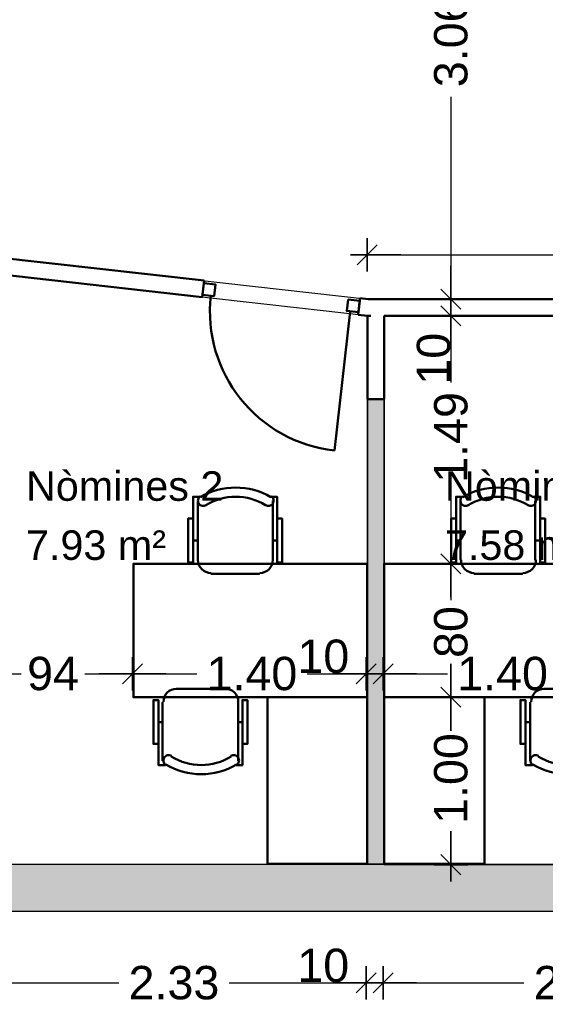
# Model space of a CAD drawing. Header units: metres. Extents: x -1 to 439, y -6 to 33.
# Tile 4 of 29: x 401.29 to 404.44, y 12.28 to 18.18. Entities that reach past the tile are written whole.
import ezdxf

# ---------------------------------------------------------------- set-up
doc = ezdxf.new("R2010")
doc.units = ezdxf.units.M
doc.header["$PDMODE"] = 65
doc.linetypes.add('CONTINUA', pattern=[0])
for name, color, linetype, lineweight in [('3D P1 MURS EXISTENTS', 7, 'CONTINUA', 25), ('3D P1 MURS NOUS', 7, 'CONTINUA', 25), ('P1 COTES', 7, 'CONTINUA', 25), ('P1 LOCAL', 7, 'CONTINUA', 25), ('P1 MOBLES', 7, 'CONTINUA', 25), ('P1 SUPERFICI LLIURE', 7, 'CONTINUA', 25)]:
    doc.layers.add(name, color=color, linetype=linetype, lineweight=lineweight)
doc.styles.add('ARIAL', font='arial.ttf')
doc.dimstyles.new('DIMSTYLE_4', dxfattribs={"dimtxt": 0.2, "dimasz": 0.2, "dimexe": 0, "dimexo": 1e-06, "dimgap": 0.1, "dimtad": 0, "dimrnd": 0.005, "dimzin": 4, "dimdsep": 46, "dimtxsty": 'ARIAL', "dimblk1": 'ALL_ML_STRICH', "dimblk2": 'ALL_ML_STRICH', "dimsah": 1, "dimcen": 0, "dimse1": 1, "dimse2": 1, "dimclrd": 2, "dimclre": 2, "dimclrt": 2, "dimadec": 0, "dimazin": 0, "dimtfac": 1, "dimtdec": 0, "dimtix": 1, "dimtmove": 2, "dimatfit": 3, "dimfxl": 0, "dimtzin": 0, "dimlwd": 0, "dimlwe": 35, "dimarcsym": 0})
doc.dimstyles.new('DIMSTYLE_5', dxfattribs={"dimtxt": 0.2, "dimasz": 0.2, "dimexe": 0, "dimexo": 1e-06, "dimgap": 0.1, "dimtad": 2, "dimdec": 0, "dimlfac": 100, "dimrnd": 0.5, "dimzin": 4, "dimdsep": 46, "dimtxsty": 'ARIAL', "dimblk1": 'ALL_ML_STRICH', "dimblk2": 'ALL_ML_STRICH', "dimsah": 1, "dimcen": 0, "dimse1": 1, "dimse2": 1, "dimclrd": 2, "dimclre": 2, "dimclrt": 2, "dimadec": 0, "dimazin": 0, "dimtfac": 1, "dimtdec": 0, "dimtix": 1, "dimtmove": 2, "dimatfit": 3, "dimfxl": 0, "dimtvp": 1.2, "dimtzin": 0, "dimlwd": 0, "dimlwe": 35, "dimarcsym": 0})
doc.dimstyles.new('DIMSTYLE_7', dxfattribs={"dimtxt": 0.2, "dimasz": 0.2, "dimexe": 0, "dimexo": 1e-06, "dimgap": 0.1, "dimtad": 0, "dimdec": 0, "dimlfac": 100, "dimrnd": 0.5, "dimzin": 4, "dimdsep": 46, "dimtxsty": 'ARIAL', "dimblk1": 'ALL_ML_STRICH', "dimblk2": 'ALL_ML_STRICH', "dimsah": 1, "dimcen": 0, "dimse1": 1, "dimse2": 1, "dimclrd": 2, "dimclre": 2, "dimclrt": 2, "dimadec": 0, "dimazin": 0, "dimtfac": 1, "dimtdec": 0, "dimtix": 1, "dimtmove": 2, "dimatfit": 3, "dimfxl": 0, "dimtzin": 0, "dimlwd": 0, "dimlwe": 35, "dimarcsym": 0})

# ---------------------------------------------------------------- blocks, each defined once
blk = doc.blocks.new('ALL_ML_STRICH')
at = {"color": 0, "linetype": 'ByBlock', "lineweight": -2}
for p, q in [((-0.3, -0.3), (0.3, 0.3)), ((0, -0.5), (0, 0.5)), ((-1, 0), (0.5, 0))]:
    blk.add_line(p, q, dxfattribs=at)
blk = doc.blocks.new('*D34')
at = {"layer": 'DEFPOINTS', "color": 2, "linetype": 'CONTINUA', "lineweight": 35, "transparency": 33554687}
for p in [(401.0301, 13.1206), (403.3626, 13.1206), (401.0301, 12.4111)]:
    blk.add_point(p, dxfattribs=at)
at = {"layer": 'P1 COTES', "color": 2, "linetype": 'CONTINUA', "lineweight": -2, "transparency": 33554687}
for p, q in [((401.0301, 12.4111), (401.8808, 12.4111)), ((402.5408, 12.4111), (403.3626, 12.4111))]:
    blk.add_line(p, q, dxfattribs=at)
at = {"layer": 'P1 COTES', "color": 2, "linetype": 'CONTINUA', "lineweight": 35, "transparency": 33554687, "xscale": 0.2, "yscale": 0.2, "zscale": 0.2, "rotation": 180}
blk.add_blockref('ALL_ML_STRICH', (401.0301, 12.4111), dxfattribs=at)
at = {"layer": 'P1 COTES', "color": 2, "linetype": 'CONTINUA', "lineweight": 35, "transparency": 33554687, "xscale": 0.2, "yscale": 0.2, "zscale": 0.2}
blk.add_blockref('ALL_ML_STRICH', (403.3626, 12.4111), dxfattribs=at)
at = {"layer": 'P1 COTES', "color": 2, "linetype": 'CONTINUA', "lineweight": 35, "transparency": 33554687, "insert": (402.2108, 12.4111), "char_height": 0.2, "width": 0.8, "attachment_point": 5, "style": 'ARIAL'}
blk.add_mtext('\\A1;{\\A1;{2.33\\H0.132000;\\S^ ;}}', dxfattribs=at)
blk = doc.blocks.new('*D35')
at = {"layer": 'DEFPOINTS', "color": 2, "linetype": 'CONTINUA', "lineweight": 35, "transparency": 33554687}
for p in [(403.3626, 13.1206), (403.4637, 13.1219), (403.3626, 12.4111)]:
    blk.add_point(p, dxfattribs=at)
at = {"layer": 'P1 COTES', "color": 2, "linetype": 'CONTINUA', "lineweight": -2, "transparency": 33554687}
blk.add_line((403.3626, 12.4111), (403.4637, 12.4111), dxfattribs=at)
at = {"layer": 'P1 COTES', "color": 2, "linetype": 'CONTINUA', "lineweight": 35, "transparency": 33554687, "xscale": 0.2, "yscale": 0.2, "zscale": 0.2, "rotation": 180}
blk.add_blockref('ALL_ML_STRICH', (403.3626, 12.4111), dxfattribs=at)
at = {"layer": 'P1 COTES', "color": 2, "linetype": 'CONTINUA', "lineweight": 35, "transparency": 33554687, "xscale": 0.2, "yscale": 0.2, "zscale": 0.2}
blk.add_blockref('ALL_ML_STRICH', (403.4637, 12.4111), dxfattribs=at)
at = {"layer": 'P1 COTES', "color": 2, "linetype": 'CONTINUA', "lineweight": 35, "transparency": 33554687, "insert": (403.1052, 12.5145), "char_height": 0.2, "width": 0.4, "attachment_point": 5, "style": 'ARIAL'}
blk.add_mtext('\\A1;{10}', dxfattribs=at)
blk = doc.blocks.new('*D36')
at = {"layer": 'DEFPOINTS', "color": 2, "linetype": 'CONTINUA', "lineweight": 35, "transparency": 33554687}
for p in [(403.4637, 13.1219), (405.7813, 13.1206), (403.4637, 12.4111)]:
    blk.add_point(p, dxfattribs=at)
at = {"layer": 'P1 COTES', "color": 2, "linetype": 'CONTINUA', "lineweight": -2, "transparency": 33554687}
for p, q in [((403.4637, 12.4111), (404.308, 12.4111)), ((404.968, 12.4111), (405.7813, 12.4111))]:
    blk.add_line(p, q, dxfattribs=at)
at = {"layer": 'P1 COTES', "color": 2, "linetype": 'CONTINUA', "lineweight": 35, "transparency": 33554687, "xscale": 0.2, "yscale": 0.2, "zscale": 0.2, "rotation": 180}
blk.add_blockref('ALL_ML_STRICH', (403.4637, 12.4111), dxfattribs=at)
at = {"layer": 'P1 COTES', "color": 2, "linetype": 'CONTINUA', "lineweight": 35, "transparency": 33554687, "xscale": 0.2, "yscale": 0.2, "zscale": 0.2}
blk.add_blockref('ALL_ML_STRICH', (405.7813, 12.4111), dxfattribs=at)
at = {"layer": 'P1 COTES', "color": 2, "linetype": 'CONTINUA', "lineweight": 35, "transparency": 33554687, "insert": (404.638, 12.4111), "char_height": 0.2, "width": 0.8, "attachment_point": 5, "style": 'ARIAL'}
blk.add_mtext('\\A1;{\\A1;{2.32\\H0.132000;\\S^ ;}}', dxfattribs=at)
blk = doc.blocks.new('*D62')
at = {"layer": 'DEFPOINTS', "color": 2, "linetype": 'CONTINUA', "lineweight": 35, "transparency": 33554687}
for p in [(403.3693, 16.7752), (421.4111, 16.7418), (403.3693, 16.5095)]:
    blk.add_point(p, dxfattribs=at)
at = {"layer": 'P1 COTES', "color": 2, "linetype": 'CONTINUA', "lineweight": -2, "transparency": 33554687}
for p, q in [((403.3693, 16.7752), (411.9974, 16.7752)), ((412.7974, 16.7752), (421.4111, 16.7752))]:
    blk.add_line(p, q, dxfattribs=at)
at = {"layer": 'P1 COTES', "color": 2, "linetype": 'CONTINUA', "lineweight": 35, "transparency": 33554687, "xscale": 0.2, "yscale": 0.2, "zscale": 0.2, "rotation": 180}
blk.add_blockref('ALL_ML_STRICH', (403.3693, 16.7752), dxfattribs=at)
at = {"layer": 'P1 COTES', "color": 2, "linetype": 'CONTINUA', "lineweight": 35, "transparency": 33554687, "xscale": 0.2, "yscale": 0.2, "zscale": 0.2}
blk.add_blockref('ALL_ML_STRICH', (421.4111, 16.7752), dxfattribs=at)
at = {"layer": 'P1 COTES', "color": 2, "linetype": 'CONTINUA', "lineweight": 35, "transparency": 33554687, "insert": (412.3974, 16.7752), "char_height": 0.2, "width": 1, "attachment_point": 5, "style": 'ARIAL'}
blk.add_mtext('\\A1;{\\A1;{18.04\\H0.132000;\\S^ ;}}', dxfattribs=at)
blk = doc.blocks.new('*D66')
at = {"layer": 'DEFPOINTS', "color": 2, "linetype": 'CONTINUA', "lineweight": 35, "transparency": 33554687}
for p in [(401.9632, 14.3687), (401.027, 14.264), (401.027, 14.2477)]:
    blk.add_point(p, dxfattribs=at)
at = {"layer": 'P1 COTES', "color": 2, "linetype": 'CONTINUA', "lineweight": -2, "transparency": 33554687}
for p, q in [((401.027, 14.264), (401.2964, 14.264)), ((401.6764, 14.264), (401.9632, 14.264))]:
    blk.add_line(p, q, dxfattribs=at)
at = {"layer": 'P1 COTES', "color": 2, "linetype": 'CONTINUA', "lineweight": 35, "transparency": 33554687, "xscale": 0.2, "yscale": 0.2, "zscale": 0.2, "rotation": 180}
blk.add_blockref('ALL_ML_STRICH', (401.027, 14.264), dxfattribs=at)
at = {"layer": 'P1 COTES', "color": 2, "linetype": 'CONTINUA', "lineweight": 35, "transparency": 33554687, "xscale": 0.2, "yscale": 0.2, "zscale": 0.2}
blk.add_blockref('ALL_ML_STRICH', (401.9632, 14.264), dxfattribs=at)
at = {"layer": 'P1 COTES', "color": 2, "linetype": 'CONTINUA', "lineweight": 35, "transparency": 33554687, "insert": (401.4864, 14.264), "char_height": 0.2, "width": 0.4, "attachment_point": 5, "style": 'ARIAL'}
blk.add_mtext('\\A1;{94}', dxfattribs=at)
blk = doc.blocks.new('*D67')
at = {"layer": 'DEFPOINTS', "color": 2, "linetype": 'CONTINUA', "lineweight": 35, "transparency": 33554687}
for p in [(401.9632, 14.3687), (403.3632, 14.2922), (401.9632, 14.264)]:
    blk.add_point(p, dxfattribs=at)
at = {"layer": 'P1 COTES', "color": 2, "linetype": 'CONTINUA', "lineweight": -2, "transparency": 33554687}
for p, q in [((401.9632, 14.264), (402.348, 14.264)), ((403.008, 14.264), (403.3632, 14.264))]:
    blk.add_line(p, q, dxfattribs=at)
at = {"layer": 'P1 COTES', "color": 2, "linetype": 'CONTINUA', "lineweight": 35, "transparency": 33554687, "xscale": 0.2, "yscale": 0.2, "zscale": 0.2, "rotation": 180}
blk.add_blockref('ALL_ML_STRICH', (401.9632, 14.264), dxfattribs=at)
at = {"layer": 'P1 COTES', "color": 2, "linetype": 'CONTINUA', "lineweight": 35, "transparency": 33554687, "xscale": 0.2, "yscale": 0.2, "zscale": 0.2}
blk.add_blockref('ALL_ML_STRICH', (403.3632, 14.264), dxfattribs=at)
at = {"layer": 'P1 COTES', "color": 2, "linetype": 'CONTINUA', "lineweight": 35, "transparency": 33554687, "insert": (402.678, 14.264), "char_height": 0.2, "width": 0.8, "attachment_point": 5, "style": 'ARIAL'}
blk.add_mtext('\\A1;{\\A1;{1.40\\H0.132000;\\S^ ;}}', dxfattribs=at)
blk = doc.blocks.new('*D68')
at = {"layer": 'DEFPOINTS', "color": 2, "linetype": 'CONTINUA', "lineweight": 35, "transparency": 33554687}
for p in [(403.3632, 14.2922), (403.3632, 14.264), (403.4648, 14.238)]:
    blk.add_point(p, dxfattribs=at)
at = {"layer": 'P1 COTES', "color": 2, "linetype": 'CONTINUA', "lineweight": -2, "transparency": 33554687}
blk.add_line((403.3632, 14.264), (403.4648, 14.264), dxfattribs=at)
at = {"layer": 'P1 COTES', "color": 2, "linetype": 'CONTINUA', "lineweight": 35, "transparency": 33554687, "xscale": 0.2, "yscale": 0.2, "zscale": 0.2, "rotation": 180}
blk.add_blockref('ALL_ML_STRICH', (403.3632, 14.264), dxfattribs=at)
at = {"layer": 'P1 COTES', "color": 2, "linetype": 'CONTINUA', "lineweight": 35, "transparency": 33554687, "xscale": 0.2, "yscale": 0.2, "zscale": 0.2}
blk.add_blockref('ALL_ML_STRICH', (403.4648, 14.264), dxfattribs=at)
at = {"layer": 'P1 COTES', "color": 2, "linetype": 'CONTINUA', "lineweight": 35, "transparency": 33554687, "insert": (403.1058, 14.3674), "char_height": 0.2, "width": 0.4, "attachment_point": 5, "style": 'ARIAL'}
blk.add_mtext('\\A1;{10}', dxfattribs=at)
blk = doc.blocks.new('*D69')
at = {"layer": 'DEFPOINTS', "color": 2, "linetype": 'CONTINUA', "lineweight": 35, "transparency": 33554687}
for p in [(404.8649, 14.3), (403.4648, 14.264), (403.4648, 14.238)]:
    blk.add_point(p, dxfattribs=at)
at = {"layer": 'P1 COTES', "color": 2, "linetype": 'CONTINUA', "lineweight": -2, "transparency": 33554687}
for p, q in [((403.4648, 14.264), (403.8496, 14.264)), ((404.5096, 14.264), (404.8649, 14.264))]:
    blk.add_line(p, q, dxfattribs=at)
at = {"layer": 'P1 COTES', "color": 2, "linetype": 'CONTINUA', "lineweight": 35, "transparency": 33554687, "xscale": 0.2, "yscale": 0.2, "zscale": 0.2, "rotation": 180}
blk.add_blockref('ALL_ML_STRICH', (403.4648, 14.264), dxfattribs=at)
at = {"layer": 'P1 COTES', "color": 2, "linetype": 'CONTINUA', "lineweight": 35, "transparency": 33554687, "xscale": 0.2, "yscale": 0.2, "zscale": 0.2}
blk.add_blockref('ALL_ML_STRICH', (404.8649, 14.264), dxfattribs=at)
at = {"layer": 'P1 COTES', "color": 2, "linetype": 'CONTINUA', "lineweight": 35, "transparency": 33554687, "insert": (404.1796, 14.264), "char_height": 0.2, "width": 0.8, "attachment_point": 5, "style": 'ARIAL'}
blk.add_mtext('\\A1;{\\A1;{1.40\\H0.132000;\\S^ ;}}', dxfattribs=at)
blk = doc.blocks.new('*D101')
at = {"layer": 'DEFPOINTS', "color": 2, "linetype": 'CONTINUA', "lineweight": 35, "transparency": 33554687}
for p in [(403.8706, 19.5649), (404.2171, 19.5649), (403.2669, 16.5095)]:
    blk.add_point(p, dxfattribs=at)
at = {"layer": 'P1 COTES', "color": 2, "linetype": 'CONTINUA', "lineweight": -2, "transparency": 33554687}
for p, q in [((403.8706, 19.5649), (403.8706, 18.3817)), ((403.8706, 17.7217), (403.8706, 16.5095))]:
    blk.add_line(p, q, dxfattribs=at)
at = {"layer": 'P1 COTES', "color": 2, "linetype": 'CONTINUA', "lineweight": 35, "transparency": 33554687, "xscale": 0.2, "yscale": 0.2, "zscale": 0.2}
for p, rotation in [((403.8706, 19.5649), 90), ((403.8706, 16.5095), 270)]:
    blk.add_blockref('ALL_ML_STRICH', p, dxfattribs=dict(at, rotation=rotation))
at = {"layer": 'P1 COTES', "color": 2, "linetype": 'CONTINUA', "lineweight": 35, "transparency": 33554687, "insert": (403.8706, 18.0517), "char_height": 0.2, "width": 0.8, "attachment_point": 5, "rotation": 90, "style": 'ARIAL'}
blk.add_mtext('\\A1;{\\A1;{3.06\\H0.132000;\\S^ ;}}', dxfattribs=at)
blk = doc.blocks.new('*D102')
at = {"layer": 'DEFPOINTS', "color": 2, "linetype": 'CONTINUA', "lineweight": 35, "transparency": 33554687}
for p in [(403.2669, 16.5095), (403.8706, 16.5095), (403.7408, 16.4095)]:
    blk.add_point(p, dxfattribs=at)
at = {"layer": 'P1 COTES', "color": 2, "linetype": 'CONTINUA', "lineweight": -2, "transparency": 33554687}
blk.add_line((403.8706, 16.5095), (403.8706, 16.4095), dxfattribs=at)
at = {"layer": 'P1 COTES', "color": 2, "linetype": 'CONTINUA', "lineweight": 35, "transparency": 33554687, "xscale": 0.2, "yscale": 0.2, "zscale": 0.2}
for p, rotation in [((403.8706, 16.5095), 90), ((403.8706, 16.4095), 270)]:
    blk.add_blockref('ALL_ML_STRICH', p, dxfattribs=dict(at, rotation=rotation))
at = {"layer": 'P1 COTES', "color": 2, "linetype": 'CONTINUA', "lineweight": 35, "transparency": 33554687, "insert": (403.7672, 16.1521), "char_height": 0.2, "width": 0.4, "attachment_point": 5, "rotation": 90, "style": 'ARIAL'}
blk.add_mtext('\\A1;{10}', dxfattribs=at)
blk = doc.blocks.new('*D103')
at = {"layer": 'DEFPOINTS', "color": 2, "linetype": 'CONTINUA', "lineweight": 35, "transparency": 33554687}
for p in [(403.7408, 16.4095), (403.8706, 16.4095), (403.7238, 14.9228)]:
    blk.add_point(p, dxfattribs=at)
at = {"layer": 'P1 COTES', "color": 2, "linetype": 'CONTINUA', "lineweight": -2, "transparency": 33554687}
for p, q in [((403.8706, 16.4095), (403.8706, 16.0104)), ((403.8706, 15.3504), (403.8706, 14.9228))]:
    blk.add_line(p, q, dxfattribs=at)
at = {"layer": 'P1 COTES', "color": 2, "linetype": 'CONTINUA', "lineweight": 35, "transparency": 33554687, "xscale": 0.2, "yscale": 0.2, "zscale": 0.2}
for p, rotation in [((403.8706, 16.4095), 90), ((403.8706, 14.9228), 270)]:
    blk.add_blockref('ALL_ML_STRICH', p, dxfattribs=dict(at, rotation=rotation))
at = {"layer": 'P1 COTES', "color": 2, "linetype": 'CONTINUA', "lineweight": 35, "transparency": 33554687, "insert": (403.8706, 15.6804), "char_height": 0.2, "width": 0.8, "attachment_point": 5, "rotation": 90, "style": 'ARIAL'}
blk.add_mtext('\\A1;{\\A1;{1.49\\H0.132000;\\S^ ;}}', dxfattribs=at)
blk = doc.blocks.new('*D104')
at = {"layer": 'DEFPOINTS', "color": 2, "linetype": 'CONTINUA', "lineweight": 35, "transparency": 33554687}
for p in [(403.7238, 14.9228), (403.8706, 14.9228), (403.7238, 14.1227)]:
    blk.add_point(p, dxfattribs=at)
at = {"layer": 'P1 COTES', "color": 2, "linetype": 'CONTINUA', "lineweight": -2, "transparency": 33554687}
for p, q in [((403.8706, 14.9228), (403.8706, 14.7041)), ((403.8706, 14.3241), (403.8706, 14.1227))]:
    blk.add_line(p, q, dxfattribs=at)
at = {"layer": 'P1 COTES', "color": 2, "linetype": 'CONTINUA', "lineweight": 35, "transparency": 33554687, "xscale": 0.2, "yscale": 0.2, "zscale": 0.2}
for p, rotation in [((403.8706, 14.9228), 90), ((403.8706, 14.1227), 270)]:
    blk.add_blockref('ALL_ML_STRICH', p, dxfattribs=dict(at, rotation=rotation))
at = {"layer": 'P1 COTES', "color": 2, "linetype": 'CONTINUA', "lineweight": 35, "transparency": 33554687, "insert": (403.8706, 14.5141), "char_height": 0.2, "width": 0.4, "attachment_point": 5, "rotation": 90, "style": 'ARIAL'}
blk.add_mtext('\\A1;{80}', dxfattribs=at)
blk = doc.blocks.new('*D105')
at = {"layer": 'DEFPOINTS', "color": 2, "linetype": 'CONTINUA', "lineweight": 35, "transparency": 33554687}
for p in [(403.7238, 14.1227), (403.8706, 14.1227), (403.0564, 13.1195)]:
    blk.add_point(p, dxfattribs=at)
at = {"layer": 'P1 COTES', "color": 2, "linetype": 'CONTINUA', "lineweight": -2, "transparency": 33554687}
for p, q in [((403.8706, 14.1227), (403.8706, 13.9659)), ((403.8706, 13.3059), (403.8706, 13.1195))]:
    blk.add_line(p, q, dxfattribs=at)
at = {"layer": 'P1 COTES', "color": 2, "linetype": 'CONTINUA', "lineweight": 35, "transparency": 33554687, "xscale": 0.2, "yscale": 0.2, "zscale": 0.2}
for p, rotation in [((403.8706, 14.1227), 90), ((403.8706, 13.1195), 270)]:
    blk.add_blockref('ALL_ML_STRICH', p, dxfattribs=dict(at, rotation=rotation))
at = {"layer": 'P1 COTES', "color": 2, "linetype": 'CONTINUA', "lineweight": 35, "transparency": 33554687, "insert": (403.8706, 13.6359), "char_height": 0.2, "width": 0.8, "attachment_point": 5, "rotation": 90, "style": 'ARIAL'}
blk.add_mtext('\\A1;{\\A1;{1.00\\H0.132000;\\S^ ;}}', dxfattribs=at)

msp = doc.modelspace()

# ---------------------------------------------------------------- hatches: boundary and pattern name
at = {"layer": '3D P1 MURS EXISTENTS', "linetype": 'CONTINUA', "lineweight": 18, "true_color": 0xa0a0a0, "transparency": 33554687}
msp.add_hatch(color=253, dxfattribs=at).paths.add_polyline_path([(398.24174, 12.84061), (423.65748, 12.84061), (423.71551, 13.12061), (398.29721, 13.12061)])
at = {"layer": '3D P1 MURS NOUS', "linetype": 'CONTINUA', "lineweight": 18, "true_color": 0x006e00, "transparency": 33554687}
msp.add_hatch(color=96, dxfattribs=at).paths.add_polyline_path([(403.36957, 15.90946), (403.36957, 13.12369), (403.46957, 13.12369), (403.46957, 15.90946)])

# ---------------------------------------------------------------- linework, layer by layer
at = {"layer": '3D P1 MURS EXISTENTS', "color": 7, "linetype": 'CONTINUA', "lineweight": 25, "transparency": 33554687}
for p, q in [((423.71551, 13.12061), (398.29721, 13.12061)), ((398.24174, 12.84061), (423.65748, 12.84061))]:
    msp.add_line(p, q, dxfattribs=at)
at = {"layer": '3D P1 MURS NOUS', "color": 4, "linetype": 'CONTINUA', "lineweight": 50, "transparency": 33554687}
for p, q in [((402.3914, 16.62028), (400.9157, 16.78651)), ((401.03599, 16.67233), (402.38021, 16.52091)), ((402.3914, 16.62028), (402.38021, 16.52091)), ((403.31455, 16.41792), (403.32486, 16.50946)), ((403.32486, 16.50946), (403.3255, 16.51506)), ((403.37518, 16.50946), (403.3255, 16.51506)), ((404.7972, 16.50946), (403.37518, 16.50946)), ((403.26629, 16.43619), (403.17227, 15.60147)), ((403.3143, 16.41569), (403.31455, 16.41792)), ((403.3143, 16.41569), (403.36957, 16.40946)), ((403.36957, 16.40946), (403.38778, 16.40946)), ((403.36957, 16.40946), (403.36957, 15.90946)), ((403.38975, 16.40924), (403.36957, 16.40946)), ((403.38778, 16.40946), (403.38975, 16.40924)), ((403.46957, 16.40946), (404.7972, 16.40946)), ((403.46957, 15.90946), (403.46957, 16.40946)), ((403.36957, 15.90946), (403.46957, 15.90946))]:
    msp.add_line(p, q, dxfattribs=at)
at = {"layer": '3D P1 MURS NOUS', "color": 7, "linetype": 'CONTINUA', "lineweight": 25, "transparency": 33554687}
for p, q in [((403.36957, 15.90946), (403.36957, 13.12369)), ((403.46957, 15.90946), (403.36957, 15.90946)), ((403.46957, 13.12369), (403.46957, 15.90946)), ((403.36957, 13.12369), (403.46957, 13.12369))]:
    msp.add_line(p, q, dxfattribs=at)
at = {"layer": '3D P1 MURS NOUS', "color": 4, "linetype": 'CONTINUA', "lineweight": 50, "transparency": 33554687}
for points in [[(402.38972, 16.60537), (402.45928, 16.59754), (402.45145, 16.52798), (402.38189, 16.53581), (402.38972, 16.60537)], [(403.25426, 16.50799), (403.32382, 16.50015), (403.31598, 16.43059), (403.24642, 16.43843), (403.25426, 16.50799)]]:
    msp.add_lwpolyline(points, close=True, dxfattribs=at)
msp.add_arc((403.26629, 16.43619), 0.84, 173.572959, 263.572959, dxfattribs=at)
at = {"layer": 'P1 LOCAL', "color": 7, "linetype": 'CONTINUA', "lineweight": 25, "transparency": 33554687}
for p, q in [((399.06483, 16.995), (403.37518, 16.50946)), ((403.36957, 16.40946), (401.03599, 16.67233)), ((403.37518, 16.50946), (421.40698, 16.50946)), ((403.36957, 13.12369), (403.36957, 16.40946)), ((405.7872, 16.40946), (403.46957, 16.40946)), ((403.46957, 16.40946), (403.46957, 13.12061)), ((401.03599, 13.12061), (403.36957, 13.12369)), ((403.46957, 13.12061), (405.7872, 13.12061))]:
    msp.add_line(p, q, dxfattribs=at)
at = {"layer": 'P1 MOBLES', "color": 202, "linetype": 'CONTINUA', "lineweight": 50, "transparency": 33554687}
for p, q in [((402.35465, 14.94396), (402.35465, 15.29954)), ((402.80336, 15.29954), (402.80336, 14.94396)), ((403.92675, 14.94396), (403.92675, 15.29954)), ((404.37546, 15.29954), (404.37546, 14.94396)), ((402.32501, 15.06248), (402.35465, 15.06248)), ((402.82876, 15.06248), (402.80336, 15.06248)), ((403.90135, 15.06248), (403.92675, 15.06248)), ((404.4051, 15.06248), (404.37546, 15.06248)), ((402.72293, 14.86353), (402.43084, 14.86353)), ((404.29927, 14.86353), (404.00718, 14.86353)), ((402.51551, 14.17352), (402.22342, 14.17352)), ((404.42626, 14.17352), (404.71412, 14.17352)), ((402.14299, 14.09309), (402.14299, 13.74174)), ((402.59594, 13.74174), (402.59594, 14.09309)), ((404.34583, 13.74174), (404.34583, 14.09309)), ((402.11759, 13.97456), (402.14299, 13.97456)), ((402.62134, 13.97456), (402.59594, 13.97456)), ((404.3162, 13.97456), (404.34583, 13.97456))]:
    msp.add_line(p, q, dxfattribs=at)
for points in [[(402.32501, 15.19371), (402.29538, 15.19371), (402.29538, 14.93126), (402.32501, 14.93126), (402.32501, 15.32494), (402.36735, 15.32494)], [(402.36872, 15.32803), (402.3638, 15.32397), (402.35989, 15.31915), (402.35704, 15.31376), (402.35528, 15.30797), (402.35465, 15.30195), (402.35517, 15.29587), (402.35689, 15.28992), (402.35984, 15.28425), (402.36386, 15.27929), (402.36864, 15.27533), (402.374, 15.27243), (402.37977, 15.27061), (402.38579, 15.26991), (402.39187, 15.27038), (402.39784, 15.27204), (402.40353, 15.27493)], [(402.75871, 15.27493), (402.7644, 15.27204), (402.77038, 15.27038), (402.77646, 15.26991), (402.78247, 15.27061), (402.78825, 15.27243), (402.79361, 15.27533), (402.79838, 15.27929), (402.8024, 15.28425), (402.80535, 15.28992), (402.80707, 15.29587), (402.8076, 15.30195), (402.80696, 15.30797), (402.8052, 15.31376), (402.80235, 15.31915), (402.79845, 15.32397), (402.79352, 15.32803)], [(402.82876, 15.19371), (402.85839, 15.19371), (402.85839, 14.93126), (402.82876, 14.93126), (402.82876, 15.32494), (402.79066, 15.32494)], [(403.90135, 15.19371), (403.87172, 15.19371), (403.87172, 14.93126), (403.90135, 14.93126), (403.90135, 15.32494), (403.93945, 15.32494)], [(403.94082, 15.32803), (403.9359, 15.32397), (403.93199, 15.31915), (403.92914, 15.31376), (403.92738, 15.30797), (403.92675, 15.30195), (403.92727, 15.29587), (403.92899, 15.28992), (403.93195, 15.28425), (403.93596, 15.27929), (403.94074, 15.27533), (403.9461, 15.27243), (403.95187, 15.27061), (403.95789, 15.26991), (403.96397, 15.27038), (403.96994, 15.27204), (403.97563, 15.27493)], [(404.33081, 15.27493), (404.33651, 15.27204), (404.34248, 15.27038), (404.34856, 15.26991), (404.35457, 15.27061), (404.36035, 15.27243), (404.36571, 15.27533), (404.37048, 15.27929), (404.3745, 15.28425), (404.37745, 15.28992), (404.37917, 15.29587), (404.3797, 15.30195), (404.37906, 15.30797), (404.3773, 15.31376), (404.37445, 15.31915), (404.37055, 15.32397), (404.36562, 15.32803)], [(404.4051, 15.19371), (404.43473, 15.19371), (404.43473, 14.93126), (404.4051, 14.93126), (404.4051, 15.32494), (404.36277, 15.32494)], [(402.35465, 14.94607), (402.35624, 14.93029), (402.3608, 14.91559), (402.36802, 14.90229), (402.37758, 14.8907), (402.38917, 14.88113), (402.40248, 14.87391), (402.41718, 14.86935), (402.43296, 14.86776)], [(402.72505, 14.86776), (402.74083, 14.86935), (402.75553, 14.87391), (402.76884, 14.88113), (402.78043, 14.8907), (402.78999, 14.90229), (402.79721, 14.91559), (402.80177, 14.93029), (402.80336, 14.94607)], [(403.93098, 14.94607), (403.93257, 14.93029), (403.93714, 14.91559), (403.94436, 14.90229), (403.95392, 14.8907), (403.96551, 14.88113), (403.97881, 14.87391), (403.99351, 14.86935), (404.0093, 14.86776)], [(404.30138, 14.86776), (404.31717, 14.86935), (404.33187, 14.87391), (404.34517, 14.88113), (404.35676, 14.8907), (404.36632, 14.90229), (404.37354, 14.91559), (404.37811, 14.93029), (404.3797, 14.94607)], [(402.22609, 14.17389), (402.2103, 14.1723), (402.1956, 14.16774), (402.1823, 14.16051), (402.17071, 14.15095), (402.16115, 14.13936), (402.15393, 14.12606), (402.14936, 14.11136), (402.14777, 14.09558)], [(402.5965, 14.09558), (402.59491, 14.11136), (402.59035, 14.12606), (402.58312, 14.13936), (402.57356, 14.15095), (402.56197, 14.16051), (402.54867, 14.16774), (402.53397, 14.1723), (402.51819, 14.17389)], [(404.42902, 14.17389), (404.41324, 14.1723), (404.39854, 14.16774), (404.38524, 14.16051), (404.37365, 14.15095), (404.36408, 14.13936), (404.35686, 14.12606), (404.3523, 14.11136), (404.35071, 14.09558)], [(402.11759, 13.84333), (402.08796, 13.84333), (402.08796, 14.10579), (402.11759, 14.10579), (402.11759, 13.71634), (402.15992, 13.71634)], [(402.62134, 13.84333), (402.65097, 13.84333), (402.65097, 14.10579), (402.62134, 14.10579), (402.62134, 13.71634), (402.58324, 13.71634)], [(404.3162, 13.84333), (404.28657, 13.84333), (404.28657, 14.10579), (404.3162, 14.10579), (404.3162, 13.71634), (404.35853, 13.71634)], [(402.19666, 13.77094), (402.19096, 13.77383), (402.18499, 13.77549), (402.17891, 13.77595), (402.17289, 13.77526), (402.16712, 13.77344), (402.16176, 13.77054), (402.15698, 13.76658), (402.15297, 13.76162), (402.15001, 13.75595), (402.14829, 13.74999), (402.14777, 13.74392), (402.1484, 13.7379), (402.15016, 13.73211), (402.15301, 13.72672), (402.15692, 13.7219), (402.16184, 13.71783)], [(402.58666, 13.71783), (402.59159, 13.7219), (402.59549, 13.72672), (402.59834, 13.73211), (402.6001, 13.7379), (402.60074, 13.74392), (402.60021, 13.74999), (402.59849, 13.75595), (402.59554, 13.76162), (402.59152, 13.76658), (402.58675, 13.77054), (402.58138, 13.77344), (402.57561, 13.77526), (402.5696, 13.77595), (402.56352, 13.77549), (402.55754, 13.77383), (402.55185, 13.77094)], [(404.39536, 13.77094), (404.38967, 13.77383), (404.38369, 13.77549), (404.37761, 13.77595), (404.3716, 13.77526), (404.36582, 13.77344), (404.36046, 13.77054), (404.35569, 13.76658), (404.35167, 13.76162), (404.34872, 13.75595), (404.347, 13.74999), (404.34647, 13.74392), (404.34711, 13.7379), (404.34887, 13.73211), (404.35172, 13.72672), (404.35562, 13.7219), (404.36055, 13.71783)]]:
    msp.add_lwpolyline(points, dxfattribs=at)
for points in [[(403.36797, 14.12272), (401.96797, 14.12272), (401.96797, 14.92279), (403.36797, 14.92279), (403.36797, 14.12272)], [(403.46957, 14.12272), (404.8697, 14.12272), (404.8697, 14.92279), (403.46957, 14.92279), (403.46957, 14.12272)], [(402.77109, 13.12467), (403.36797, 13.12467), (403.36797, 14.12369), (402.77109, 14.12369), (402.77109, 13.12467)], [(404.07068, 13.12369), (403.46957, 13.12369), (403.46957, 14.12272), (404.07068, 14.12272), (404.07068, 13.12369)]]:
    msp.add_lwpolyline(points, close=True, dxfattribs=at)
for centre, radius, start, end in [((402.5812, 14.9633), 0.41667, 59.573754, 120.44586), ((404.15331, 14.9633), 0.41667, 59.573768, 120.445892), ((402.5812, 14.98446), 0.34048, 58.257982, 121.765497), ((404.15331, 14.98446), 0.34048, 58.258087, 121.765409), ((402.37417, 14.05719), 0.34049, 238.258227, 301.765025), ((404.57288, 14.05719), 0.34049, 238.258169, 301.765105), ((402.37417, 14.07835), 0.41668, 239.57366, 300.445513), ((404.57288, 14.07835), 0.41667, 239.573614, 300.445534)]:
    msp.add_arc(centre, radius, start, end, dxfattribs=at)
at = {"layer": 'P1 SUPERFICI LLIURE', "color": 7, "linetype": 'CONTINUA', "lineweight": 25, "transparency": 33554687}
for p, q in [((399.06483, 16.995), (403.37518, 16.50946)), ((403.37518, 16.50946), (409.62698, 16.50946))]:
    msp.add_line(p, q, dxfattribs=at)

# ---------------------------------------------------------------- texts
at = {"layer": 'P1 LOCAL', "color": 7, "linetype": 'CONTINUA', "lineweight": 25, "transparency": 33554687, "char_height": 0.1770789, "attachment_point": 7, "style": 'ARIAL'}
for s, insert, width in [('\\W1.00;Nòmines 2', (401.32461, 15.29791), 1.2782408), ('\\W1.00;Nòmines 3', (403.83461, 15.29791), 1.2782408), ('\\W1.00;7.93 m²', (401.32461, 14.94375), 0.929645), ('\\W1.00;7.58 m²', (403.83461, 14.94375), 0.929645)]:
    msp.add_mtext(s, dxfattribs=dict(at, insert=insert, width=width))

# ---------------------------------------------------------------- dimensions: what is measured, and where the dimension line sits
at = {"layer": 'P1 COTES', "color": 2, "linetype": 'CONTINUA', "lineweight": 35, "transparency": 33554687}
for base, p1, p2, dimstyle, picture, middle in [((403.87057, 16.50946), (404.21713, 19.56486), (403.26687, 16.50946), 'DIMSTYLE_4', '*D101', (403.87057, 18.05168)), ((403.87057, 16.40946), (403.26687, 16.50946), (403.74083, 16.40946), 'DIMSTYLE_5', '*D102', (403.76716, 16.15205)), ((403.87057, 14.92279), (403.74083, 16.40946), (403.72382, 14.92279), 'DIMSTYLE_4', '*D103', (403.87057, 15.68037)), ((403.87057, 14.12272), (403.72382, 14.92279), (403.72382, 14.12272), 'DIMSTYLE_7', '*D104', (403.87057, 14.51405)), ((403.87057, 13.11946), (403.72382, 14.12272), (403.05642, 13.11946), 'DIMSTYLE_4', '*D105', (403.87057, 13.63588))]:
    dim = msp.add_linear_dim(base=base, p1=p1, p2=p2, angle=270, dimstyle=dimstyle, override={"dimpost": '<>', "dimclrd": 2, "dimclre": 2, "dimclrt": 2, "dimlwd": 0, "dimlwe": 35}, dxfattribs=at)
    dim.commit()
    dim.dimension.update_dxf_attribs({"geometry": picture, "text_midpoint": middle, "dimtype": 160})
for base, p1, p2, dimstyle, picture, middle in [((421.4111, 16.7752), (403.3693, 16.50946), (421.4111, 16.74179), 'DIMSTYLE_4', '*D62', (412.39736, 16.7752)), ((403.46478, 14.26397), (403.36318, 14.29222), (403.46478, 14.23803), 'DIMSTYLE_5', '*D68', (403.10577, 14.36738)), ((401.96318, 14.26397), (401.02697, 14.24771), (401.96318, 14.36866), 'DIMSTYLE_7', '*D66', (401.48644, 14.26397)), ((403.36318, 14.26397), (401.96318, 14.36866), (403.36318, 14.29222), 'DIMSTYLE_4', '*D67', (402.67797, 14.26397)), ((404.86491, 14.26397), (403.46478, 14.23803), (404.86491, 14.29996), 'DIMSTYLE_4', '*D69', (404.17963, 14.26397)), ((403.36258, 12.41106), (401.0301, 13.12061), (403.36258, 13.12061), 'DIMSTYLE_4', '*D34', (402.21079, 12.41106)), ((403.46368, 12.41106), (403.36258, 13.12061), (403.46368, 13.12192), 'DIMSTYLE_5', '*D35', (403.10517, 12.51448)), ((405.78132, 12.41106), (403.46368, 13.12192), (405.78132, 13.12061), 'DIMSTYLE_4', '*D36', (404.63797, 12.41106))]:
    dim = msp.add_linear_dim(base=base, p1=p1, p2=p2, dimstyle=dimstyle, override={"dimpost": '<>', "dimclrd": 2, "dimclre": 2, "dimclrt": 2, "dimlwd": 0, "dimlwe": 35}, dxfattribs=at)
    dim.commit()
    dim.dimension.update_dxf_attribs({"geometry": picture, "text_midpoint": middle, "dimtype": 160})

doc.saveas('drawing.dxf')
